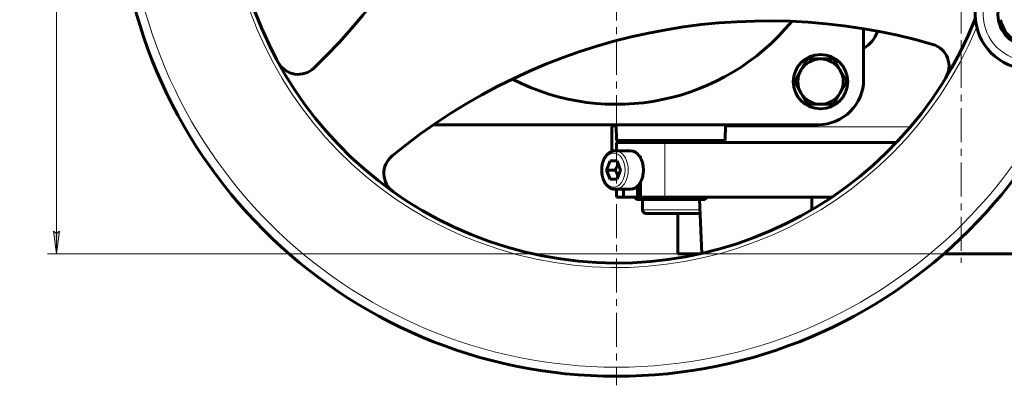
# Model space of a CAD drawing. Header units: millimetres. Extents: x -208 to 689, y -548 to 352.
# Tile 7 of 30: x -208 to 10, y -26 to 55. Entities that reach past the tile are written whole.
import ezdxf

# ---------------------------------------------------------------- set-up
doc = ezdxf.new("R2010")
doc.units = ezdxf.units.MM
for name, pattern in [('K5LT_AXLED', [12, 7.5, -1.5, 1.5, -1.5]), ('K5LT_BASIC', [0]), ('K5LT_THIN', [0])]:
    doc.linetypes.add(name, pattern=pattern)
doc.styles.add('KDIMTEXTSTYLE', font='GOST_AU.SHX', dxfattribs={"width": 0.96, "oblique": 15, "height": 5})
doc.styles.add('KTEXTSTYLE', font='GOST_AU.SHX', dxfattribs={"width": 0.96, "height": 5})
doc.dimstyles.new('KDIMSTYLE (1.00)', dxfattribs={"dimtxt": 5, "dimasz": 1, "dimexe": 2, "dimexo": 0, "dimgap": 1, "dimtad": 1, "dimtxsty": 'KDIMTEXTSTYLE', "dimsah": 1, "dimcen": 0, "dimdle": 1, "dimadec": 0, "dimazin": 0, "dimtfac": 0.667, "dimtmove": 0, "dimatfit": 3, "dimfxl": 1, "dimtvp": 1, "dimtolj": 1, "dimtzin": 0, "dimarcsym": 0})

# ---------------------------------------------------------------- blocks, each defined once
blk = doc.blocks.new('U0')
at = {"color": 30, "linetype": 'K5LT_AXLED', "lineweight": 18, "true_color": 0xff8000}
blk.add_line((-76, 86), (-76, -26), dxfattribs=at)
blk = doc.blocks.new('D0')
for points in [[(-198.81, 328.15), (-199.47, 333.15), (-200.13, 328.15), (-199.47, 328.65)], [(-199.47, 3), (-198.81, 8), (-199.47, 7.5), (-200.13, 8)]]:
    blk.add_hatch(color=7).paths.add_polyline_path(points)
at = {"color": 7, "linetype": 'K5LT_THIN', "lineweight": 18}
for p, q in [((0, 333.15), (-201.47, 333.15)), ((-200.13, 328.15), (-199.47, 333.15)), ((-199.47, 333.15), (-198.81, 328.15)), ((-199.47, 328.65), (-200.13, 328.15)), ((-198.81, 328.15), (-199.47, 328.65)), ((-199.47, 3), (-200.13, 8)), ((-200.13, 8), (-199.47, 7.5)), ((-199.47, 7.5), (-198.81, 8)), ((-198.81, 8), (-199.47, 3)), ((3.75, 3), (-201.47, 3))]:
    blk.add_line(p, q, dxfattribs=at)
blk.add_wipeout([(-200.47, 152.53), (-207.6, 152.53), (-207.6, 163.04), (-200.47, 163.04)])
blk.add_line((-199.47, 3), (-199.47, 333.15), dxfattribs=at)
at = {"color": 7, "insert": (-207, 152.53), "char_height": 5, "attachment_point": 1, "rotation": 90, "style": 'KTEXTSTYLE'}
blk.add_mtext('\\H3.5;\\W0.965;\\Q15;\\Q15;\\H5.00;329', dxfattribs=at)
blk = doc.blocks.new('KDIMARROW_01')
blk.add_hatch(color=0).paths.add_polyline_path([(0, 0), (-5, 0.66), (-4.5, 0), (-5, -0.66)])
at = {"color": 0, "linetype": 'K5LT_THIN', "lineweight": 18}
for p, q in [((-4.5, 0), (-5, 0.66)), ((-5, 0.66), (0, 0)), ((0, 0), (-5, -0.66)), ((-5, -0.66), (-4.5, 0)), ((0, 0), (-1, 0))]:
    blk.add_line(p, q, dxfattribs=at)

msp = doc.modelspace()

# ---------------------------------------------------------------- linework, layer by layer
at = {"color": 30, "linetype": 'K5LT_AXLED', "lineweight": 18, "true_color": 0xff8000}
msp.add_line((0, 335.147), (0, 1), dxfattribs=at)
at = {"color": 150, "linetype": 'K5LT_BASIC', "lineweight": 60, "true_color": 0x0080ff}
for p, q in [((-21.5, 52.677), (-21.5, 41.5)), ((-35.33, 43.5), (-33.887, 46)), ((-33.887, 46), (-31, 46)), ((-31, 46), (-28.113, 46)), ((-28.113, 46), (-26.67, 43.5)), ((-36.774, 41), (-35.33, 43.5)), ((-26.67, 43.5), (-25.226, 41)), ((-35.33, 38.5), (-36.774, 41)), ((-25.226, 41), (-26.67, 38.5)), ((-33.887, 36), (-35.33, 38.5)), ((-26.67, 38.5), (-28.113, 36)), ((-31, 36), (-33.887, 36)), ((-28.113, 36), (-31, 36)), ((-31.5, 31.5), (-116.337, 31.5)), ((-77, 25.619), (-77, 31)), ((-77, 31), (-76.766, 31)), ((-76.766, 31.5), (-76.766, 31)), ((-76, 28), (-76.061, 31.5)), ((-52, 28), (-51.939, 31.5)), ((-58.676, 28), (-76, 28)), ((-65.314, 27.547), (-76, 27.547)), ((-76, 27.547), (-76, 25.75)), ((-72, 28), (-72, 27.547)), ((-14.289, 27.547), (-65.314, 27.547)), ((-52, 28), (-58.676, 28)), ((-56, 28), (-56, 27.547)), ((-76.251, 25.75), (-72.91, 25.75)), ((-70.925, 24.547), (-70.732, 24.547)), ((-70.732, 24.547), (-70.732, 24.237)), ((-78.169, 21.5), (-77.396, 23.5)), ((-77.396, 23.5), (-75.849, 23.5)), ((-75.849, 23.5), (-75.075, 21.5)), ((-77.396, 19.5), (-78.169, 21.5)), ((-76.313, 21.5), (-78.169, 21.5)), ((-75.075, 21.5), (-75.849, 19.5)), ((-75.849, 19.5), (-77.396, 19.5)), ((-71.39, 17.906), (-71.39, 15.547)), ((-70.732, 18.763), (-70.732, 15.547)), ((-76.251, 17.25), (-72.91, 17.25)), ((-76, 17.25), (-76, 15.547)), ((-76, 15.547), (-74.457, 15.547)), ((-74.457, 15.547), (-74.457, 17.25)), ((-71.39, 15.547), (-74.457, 15.547)), ((-72, 15.547), (-72, 15.5)), ((-71.5, 15), (-72, 15.5)), ((-58.641, 15.5), (-72, 15.5)), ((-70.732, 15.547), (-65.314, 15.547)), ((-65.314, 15.547), (-28.446, 15.547)), ((-56, 15.5), (-58.641, 15.5)), ((-56.5, 15), (-56, 15.5)), ((-56, 15.547), (-56, 15.5)), ((-32.905, 12.734), (-32.905, 15.547)), ((-56.5, 15), (-71.5, 15)), ((-70.248, 12.7), (-70.248, 15)), ((-57.139, 3.119), (-57.657, 15)), ((-69.448, 11.9), (-58.048, 11.9)), ((-67.094, 11.9), (-67.778, 11.9)), ((-62.5, 3), (-62.5, 11.9)), ((-57.67, 3), (-62.5, 3)), ((11.321, 3), (-3.813, 3))]:
    msp.add_line(p, q, dxfattribs=at)
at = {"color": 7, "linetype": 'K5LT_THIN', "lineweight": 18}
for p, q in [((-76.766, 31), (-76.052, 31)), ((-51.948, 31), (-32.218, 31)), ((-32.218, 31), (-11.193, 31)), ((-65.314, 27.547), (-65.314, 15.547)), ((-32.934, 12.718), (-32.905, 13.652)), ((-57.557, 12.7), (-70.248, 12.7))]:
    msp.add_line(p, q, dxfattribs=at)
at = {"color": 150, "linetype": 'K5LT_BASIC', "lineweight": 60, "true_color": 0x0080ff}
for centre, radius in [((-76, 86), 110), ((15.126, 55.801), 12), ((15.126, 55.801), 7), ((-31, 41), 6)]:
    msp.add_circle(centre, radius, dxfattribs=at)
at = {"color": 7, "linetype": 'K5LT_THIN', "lineweight": 18}
for centre, radius in [((-76, 86), 108), ((15.126, 55.801), 10.227)]:
    msp.add_circle(centre, radius, dxfattribs=at)
at = {"color": 150, "linetype": 'K5LT_BASIC', "lineweight": 60, "true_color": 0x0080ff}
for centre, radius, start, end in [((-232.623, 137.905), 130, 313.74887, 9.58052), ((-76, 86), 85, 168.15764, 338.62246), ((-42.64, -75.592), 130, 73.74887, 129.58052), ((-76, 86), 50, 242.67622, 320.65317), ((15.126, 55.801), 6.5, 190.01221, 311.73738), ((-25.862, 55), 8, 303.03814, 338.95285), ((-7.659, 44.413), 5, 328.67881, 73.74887), ((-31, 41), 5, 90, 150), ((-31, 41), 5, 30, 90), ((-146.186, 47.608), 5, 208.67881, 313.74887), ((-31, 41), 5, 150, 210), ((-31, 41), 5, 330, 30), ((-31.5, 41.5), 10, 270, 0), ((-31, 41), 5, 210, 270), ((-31, 41), 5, 270, 330), ((-122.285, 20.749), 5, 129.58052, 234.65058), ((-69.448, 12.7), 0.8, 180, 270), ((-58.048, 12.7), 0.8, 270, 310.28824)]:
    msp.add_arc(centre, radius, start, end, dxfattribs=at)
at = {"color": 7, "linetype": 'K5LT_THIN', "lineweight": 18}
msp.add_arc((-76, 86), 86, 161.66469, 337.48099, dxfattribs=at)
msp.add_ellipse((-76.622, 21.5), major_axis=(0, 3.75), ratio=0.6698622, dxfattribs=at)
msp.add_ellipse((-76.251, 21.5), major_axis=(0, -4.25), ratio=0.6698622, start_param=0, end_param=3.1415927, dxfattribs=at)
at = {"color": 150, "linetype": 'K5LT_BASIC', "lineweight": 60, "true_color": 0x0080ff}
msp.add_ellipse((-72.91, 21.5), major_axis=(0, 4.25), ratio=0.6698622, start_param=3.1415927, end_param=6.2831853, dxfattribs=at)
for points, knots in [([(-76.251, 17.25), (-76.332, 17.25), (-76.412, 17.254), (-76.573, 17.272), (-76.654, 17.286), (-76.815, 17.322), (-76.895, 17.345), (-77.044, 17.396), (-77.113, 17.423), (-77.263, 17.49), (-77.342, 17.531), (-77.5, 17.624), (-77.578, 17.675), (-77.694, 17.76), (-77.732, 17.79), (-77.849, 17.885), (-77.925, 17.954), (-78.075, 18.103), (-78.149, 18.184), (-78.293, 18.358), (-78.362, 18.452), (-78.498, 18.651), (-78.563, 18.757), (-78.687, 18.982), (-78.746, 19.1), (-78.82, 19.266), (-78.838, 19.309), (-78.889, 19.433), (-78.92, 19.515), (-78.972, 19.664), (-78.994, 19.73), (-79.026, 19.834), (-79.037, 19.871), (-79.062, 19.961), (-79.076, 20.014), (-79.105, 20.128), (-79.119, 20.19), (-79.165, 20.404), (-79.192, 20.559), (-79.217, 20.75), (-79.221, 20.784), (-79.236, 20.92), (-79.245, 21.023), (-79.253, 21.152), (-79.254, 21.177), (-79.257, 21.229), (-79.258, 21.255), (-79.265, 21.449), (-79.264, 21.619), (-79.248, 21.955), (-79.233, 22.122), (-79.191, 22.448), (-79.163, 22.607), (-79.096, 22.916), (-79.057, 23.065), (-78.968, 23.354), (-78.919, 23.492), (-78.812, 23.758), (-78.754, 23.885), (-78.63, 24.126), (-78.565, 24.24), (-78.428, 24.455), (-78.357, 24.556), (-78.21, 24.745), (-78.134, 24.833), (-77.979, 24.995), (-77.901, 25.069), (-77.741, 25.205), (-77.661, 25.267), (-77.498, 25.377), (-77.416, 25.427), (-77.316, 25.481), (-77.299, 25.49), (-77.252, 25.514), (-77.222, 25.528), (-77.131, 25.569), (-77.07, 25.594), (-77.005, 25.617), (-77.003, 25.618), (-76.921, 25.643), (-76.843, 25.67), (-76.682, 25.709), (-76.6, 25.724), (-76.429, 25.745), (-76.34, 25.75), (-76.251, 25.75)], [0, 0, 0, 0, 0.5596273, 0.5596273, 1.123135, 1.123135, 1.6954941, 1.6954941, 2.2013392, 2.2013392, 2.8020999, 2.8020999, 3.4206179, 3.4206179, 3.7383379, 3.7383379, 4.3937515, 4.3937515, 5.0759224, 5.0759224, 5.784569, 5.784569, 6.5199951, 6.5199951, 7.282673, 7.282673, 7.5507273, 7.5507273, 8.0404416, 8.0404416, 8.4248724, 8.4248724, 8.6384215, 8.6384215, 8.937381, 8.937381, 9.2790903, 9.2790903, 10.120631, 10.120631, 10.301539, 10.301539, 10.8470285, 10.8470285, 10.9834009, 10.9834009, 11.1197733, 11.1197733, 12.0096414, 12.0096414, 12.8953853, 12.8953853, 13.7564825, 13.7564825, 14.5957977, 14.5957977, 15.4114353, 15.4114353, 16.2061575, 16.2061575, 16.9760459, 16.9760459, 17.7194319, 17.7194319, 18.4371927, 18.4371927, 19.1255562, 19.1255562, 19.7852287, 19.7852287, 20.4200104, 20.4200104, 20.5499412, 20.5499412, 20.7742497, 20.7742497, 21.2228665, 21.2228665, 21.2424446, 21.2424446, 21.8083138, 21.8083138, 22.3816323, 22.3816323, 23, 23, 23, 23]), ([(-75.643, 22.969), (-75.647, 22.955), (-75.655, 22.922), (-75.67, 22.87), (-75.687, 22.812), (-75.705, 22.754), (-75.723, 22.696), (-75.743, 22.638), (-75.763, 22.581), (-75.784, 22.524), (-75.807, 22.464), (-75.833, 22.402), (-75.862, 22.334), (-75.893, 22.263), (-75.926, 22.192), (-75.96, 22.122), (-75.993, 22.056), (-76.024, 21.995), (-76.052, 21.943), (-76.078, 21.896), (-76.101, 21.854), (-76.123, 21.814), (-76.145, 21.777), (-76.166, 21.741), (-76.186, 21.707), (-76.211, 21.664), (-76.242, 21.614), (-76.278, 21.556), (-76.301, 21.518), (-76.313, 21.5)], [0.25200536, 0.25200536, 0.25200536, 0.25200536, 0.27257506, 0.30290303, 0.33331754, 0.36392225, 0.39461891, 0.42541304, 0.45627395, 0.48725665, 0.51826963, 0.55203312, 0.58856404, 0.62717014, 0.66498027, 0.7013538, 0.73710599, 0.76792199, 0.79448173, 0.81612315, 0.83707559, 0.85627783, 0.87441783, 0.89108226, 0.90735651, 0.92255112, 0.95049842, 0.97607833, 1, 1, 1, 1]), ([(-76.313, 21.5), (-76.298, 21.477), (-76.27, 21.431), (-76.228, 21.364), (-76.189, 21.298), (-76.151, 21.233), (-76.114, 21.17), (-76.08, 21.108), (-76.047, 21.047), (-76.015, 20.987), (-75.985, 20.928), (-75.956, 20.87), (-75.928, 20.812), (-75.901, 20.754), (-75.875, 20.696), (-75.85, 20.638), (-75.826, 20.581), (-75.803, 20.524), (-75.78, 20.464), (-75.757, 20.402), (-75.733, 20.334), (-75.71, 20.263), (-75.688, 20.192), (-75.668, 20.122), (-75.653, 20.069), (-75.645, 20.039), (-75.643, 20.031)], [0, 0, 0, 0, 0.02999122, 0.06044967, 0.09112169, 0.12166098, 0.15192185, 0.18201381, 0.212111, 0.24231925, 0.27257506, 0.30290303, 0.33331754, 0.36392225, 0.39461891, 0.42541304, 0.45627395, 0.48725665, 0.51826963, 0.55203312, 0.58856404, 0.62717014, 0.66498027, 0.7013538, 0.73710599, 0.74794093, 0.74794093, 0.74794093, 0.74794093])]:
    msp.add_open_spline(points, degree=3, knots=knots, dxfattribs=at)

# ---------------------------------------------------------------- block references
msp.add_blockref('U0', (0, 0))

# ---------------------------------------------------------------- next in the draw order: dimensions: what is measured, and where the dimension line sits
at = {"color": 7}
dim = msp.add_linear_dim(base=(-199.467, 3), p1=(0, 333.147), p2=(3.754, 3), angle=90, text='\\H5.0;\\W0.965;\\Q15;\\H5.0;\\W0.965;\\Q15;\\Q15;329', dimstyle='KDIMSTYLE (1.00)', override={"dimexo": 0, "dimblk1": 'KDIMARROW_01', "dimblk2": 'KDIMARROW_01', "dimse1": 0, "dimse2": 0, "dimclrt": 7, "dimtolj": 1}, dxfattribs=at)
dim.commit()
dim.dimension.update_dxf_attribs({"geometry": 'D0', "text_midpoint": (-199.467, 158), "dimtype": 160})

doc.saveas('drawing.dxf')
